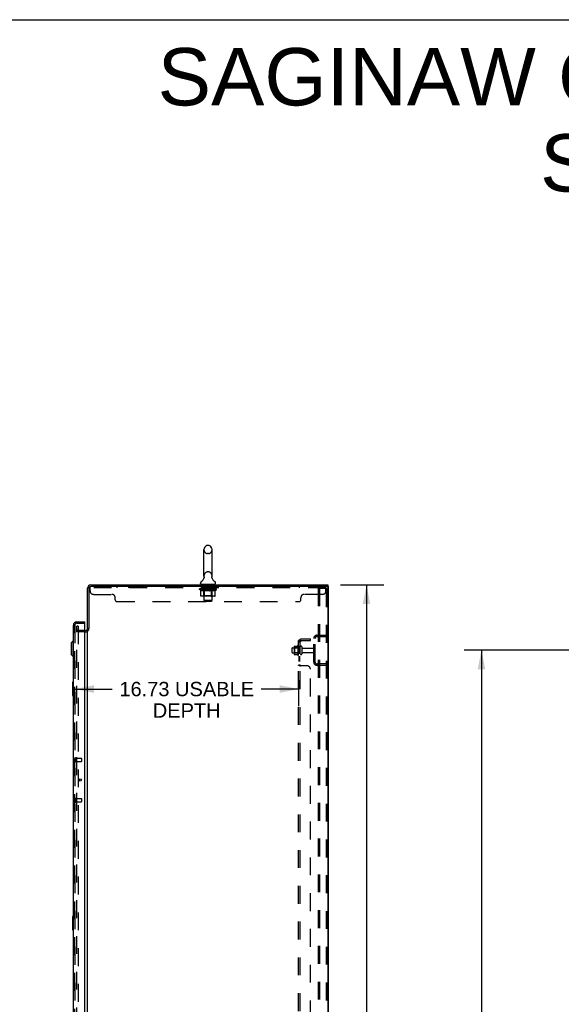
# Model space of a CAD drawing. Header units: inches. Extents: x 0 to 243, y 0 to 157.
# Tile 26 of 28: x 122 to 162, y 84 to 157. Entities that reach past the tile are written whole.
import ezdxf

# ---------------------------------------------------------------- set-up
doc = ezdxf.new("R2010")
doc.units = ezdxf.units.IN
doc.header["$LTSCALE"] = 13.348617
doc.header["$MEASUREMENT"] = 0
doc.linetypes.add('HIDDEN', pattern=[0.2, 0.1, -0.1])
doc.layers.get('0').update_dxf_attribs({"linetype": 'CONTINUOUS'})
for name, color, linetype in [('DEFAULT_2', 8, 'HIDDEN'), ('DIMENSIONS', 7, 'CONTINUOUS'), ('MAIN_RH_DOOR_ASSEMBLY', 7, 'CONTINUOUS'), ('SECONDARY_LH_DOOR_ASSEMBLY', 7, 'CONTINUOUS'), ('SUBPANEL', 7, 'CONTINUOUS')]:
    doc.layers.add(name, color=color, linetype=linetype)
doc.styles.get("Standard").update_dxf_attribs({"font": 'arial.ttf'})
doc.dimstyles.new('DIMSTYLE_1', dxfattribs={"dimtxt": 1.070745, "dimasz": 1.42766, "dimexe": 0.09, "dimexo": 0.07, "dimgap": 0.0375, "dimtad": 0, "dimtih": 1, "dimtoh": 1, "dimzin": 4, "dimdsep": 46, "dimtxsty": 'Standard', "dimblk": '_FILLED', "dimblk1": '_FILLED', "dimblk2": '_FILLED', "dimcen": 0.09, "dimazin": 1, "dimtfac": 1, "dimtdec": 3, "dimtofl": 0, "dimtmove": 0, "dimatfit": 3, "dimldrblk": '_FILLED', "dimfxl": 0, "dimtolj": 1, "dimtzin": 4, "dimarcsym": 0})

# ---------------------------------------------------------------- blocks, each defined once
blk = doc.blocks.new('_FILLED')
at = {"color": 0, "linetype": 'ByBlock'}
blk.add_solid([(0, 0), (-1, 0.2), (-1, -0.2)], dxfattribs=at)
blk = doc.blocks.new('*D4')
at = {"layer": 'DIMENSIONS', "color": 2, "linetype": 'Continuous'}
for p, q in [((145.943, 114.841), (149.175, 114.841)), ((147.89, 114.841), (147.89, 79.911)), ((147.89, 42.841), (147.89, 77.77)), ((145.943, 42.841), (149.175, 42.841))]:
    blk.add_line(p, q, dxfattribs=at)
at = {"layer": 'DIMENSIONS', "color": 2, "linetype": 'Continuous', "xscale": 1.4276595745, "yscale": 1.4276595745, "zscale": 1.4276595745}
for p, rotation in [((147.89, 114.841), 90), ((147.89, 42.841), 270)]:
    blk.add_blockref('_FILLED', p, dxfattribs=dict(at, rotation=rotation))
at = {"layer": 'DIMENSIONS', "color": 2, "linetype": 'Continuous', "insert": (147.89, 79.376), "char_height": 1.0707, "width": 3.74164, "attachment_point": 2, "line_spacing_factor": 0.9}
blk.add_mtext('72.00', dxfattribs=at)
blk = doc.blocks.new('*D10')
at = {"layer": 'DIMENSIONS', "color": 2, "linetype": 'Continuous'}
for p, q in [((165.168, 109.966), (155.192, 109.966)), ((156.477, 109.966), (156.477, 81.911)), ((156.477, 51.716), (156.477, 79.77)), ((165.168, 51.716), (155.192, 51.716))]:
    blk.add_line(p, q, dxfattribs=at)
at = {"layer": 'DIMENSIONS', "color": 2, "linetype": 'Continuous', "xscale": 1.4276595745, "yscale": 1.4276595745, "zscale": 1.4276595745}
for p, rotation in [((156.477, 109.966), 90), ((156.477, 51.716), 270)]:
    blk.add_blockref('_FILLED', p, dxfattribs=dict(at, rotation=rotation))
at = {"layer": 'DIMENSIONS', "color": 2, "linetype": 'Continuous', "insert": (156.477, 81.376), "char_height": 1.0707, "width": 3.74164, "attachment_point": 2, "line_spacing_factor": 0.9}
blk.add_mtext('58.25', dxfattribs=at)
blk = doc.blocks.new('*D12')
at = {"layer": 'DIMENSIONS', "color": 2, "linetype": 'Continuous'}
for p, q in [((142.819, 107.744), (142.819, 105.788)), ((126.094, 107.072), (128.898, 107.072)), ((126.094, 106.87), (126.094, 105.788)), ((142.819, 107.072), (140.015, 107.072))]:
    blk.add_line(p, q, dxfattribs=at)
at = {"layer": 'DIMENSIONS', "color": 2, "linetype": 'Continuous', "xscale": 1.4276595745, "yscale": 1.4276595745, "zscale": 1.4276595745, "rotation": 180}
blk.add_blockref('_FILLED', (126.094, 107.072), dxfattribs=at)
at = {"layer": 'DIMENSIONS', "color": 2, "linetype": 'Continuous', "xscale": 1.4276595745, "yscale": 1.4276595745, "zscale": 1.4276595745}
blk.add_blockref('_FILLED', (142.819, 107.072), dxfattribs=at)
at = {"layer": 'DIMENSIONS', "color": 2, "linetype": 'Continuous', "insert": (134.456, 107.608), "char_height": 1.07074, "width": 10.04669, "attachment_point": 2, "line_spacing_factor": 0.9}
blk.add_mtext('16.73 USABLE\\PDEPTH', dxfattribs=at)

msp = doc.modelspace()

# ---------------------------------------------------------------- linework, layer by layer
at = {"color": 7, "linetype": 'Continuous'}
for p, q in [((0, 157.043), (242.702, 157.043)), ((136.092, 117.786), (136.004, 117.786)), ((135.742, 115.511), (135.742, 117.486)), ((136.354, 115.511), (136.354, 117.486)), ((136.342, 115.417), (136.343, 115.422)), ((136.342, 115.412), (136.342, 115.417)), ((136.342, 115.407), (136.342, 115.412)), ((136.342, 115.402), (136.342, 115.407)), ((136.343, 115.427), (136.344, 115.432)), ((136.343, 115.422), (136.343, 115.427)), ((136.344, 115.432), (136.345, 115.437)), ((136.345, 115.437), (136.346, 115.441)), ((144.944, 114.737), (127.277, 114.737)), ((127.294, 114.841), (144.996, 114.841)), ((135.485, 114.94), (135.485, 114.979)), ((135.548, 114.871), (135.548, 114.841)), ((136.548, 114.871), (135.548, 114.871)), ((135.748, 115.368), (135.746, 115.363)), ((136.342, 115.397), (136.342, 115.402)), ((136.343, 115.392), (136.342, 115.397)), ((136.343, 115.387), (136.343, 115.392)), ((136.344, 115.382), (136.343, 115.387)), ((136.345, 115.378), (136.344, 115.383)), ((136.346, 115.374), (136.345, 115.378)), ((136.548, 114.871), (136.548, 114.841)), ((136.61, 114.94), (136.61, 114.979)), ((144.996, 114.841), (144.996, 114.737)), ((145.048, 114.737), (144.996, 114.737)), ((144.996, 114.685), (144.996, 42.997)), ((145.048, 42.945), (145.048, 114.737)), ((127.048, 111.587), (127.048, 114.594)), ((127.152, 114.612), (127.152, 111.589)), ((126.844, 111.445), (126.905, 111.445)), ((127.152, 111.6), (127.048, 111.6)), ((127.048, 50.133), (127.048, 111.548))]:
    msp.add_line(p, q, dxfattribs=at)
at = {"color": 3, "linetype": 'Continuous'}
msp.add_line((144.996, 114.737), (144.944, 114.737), dxfattribs=at)
at = {"color": 7, "linetype": 'Continuous'}
msp.add_lwpolyline([(135.75, 115.441), (135.751, 115.437), (135.752, 115.432), (135.752, 115.427), (135.753, 115.422), (135.753, 115.417), (135.754, 115.412), (135.754, 115.407), (135.754, 115.402), (135.753, 115.397), (135.753, 115.392), (135.752, 115.388), (135.751, 115.383), (135.75, 115.378), (135.749, 115.373), (135.748, 115.368)], dxfattribs=at)
for centre, radius, start, end in [((136.048, 117.486), 0.306, 105.63034, 180), ((136.004, 117.642), 0.144, 90, 105.63034), ((136.092, 117.642), 0.144, 74.36966, 90), ((136.048, 117.486), 0.306, 0, 74.36966), ((135.25, 115.527), 0.523, 304.66237, 347.23895), ((136.048, 115.511), 0.306, 180, 193.20532), ((136.846, 115.527), 0.523, 192.7611, 235.33763), ((136.048, 115.511), 0.306, 346.79468, 360), ((127.294, 114.594), 0.246, 90, 180), ((127.277, 114.612), 0.125, 90, 180), ((135.629, 114.979), 0.144, 124.66237, 180), ((135.554, 114.94), 0.069, 180, 265), ((136.541, 114.94), 0.069, 275, 360), ((136.467, 114.979), 0.144, 360, 55.33763), ((144.944, 114.685), 0.052, 0, 90), ((126.905, 111.587), 0.142, 270, 360)]:
    msp.add_arc(centre, radius, start, end, dxfattribs=at)
at = {"layer": 'DEFAULT_2', "color": 8, "linetype": 'HIDDEN'}
for p, q in [((136.092, 117.186), (136.004, 117.186)), ((136.092, 115.811), (136.004, 115.811)), ((127.235, 114.392), (127.235, 114.737)), ((127.235, 114.737), (127.277, 114.737)), ((129.235, 114.737), (129.235, 114.633)), ((130.11, 114.737), (130.11, 114.633)), ((135.61, 114.633), (135.61, 114.737)), ((135.735, 114.871), (135.735, 114.841)), ((135.748, 113.69), (135.748, 114.841)), ((135.943, 114.861), (135.943, 114.781)), ((136.143, 114.771), (135.953, 114.771)), ((136.153, 114.861), (136.153, 114.781)), ((136.348, 113.69), (136.348, 114.841)), ((136.36, 114.871), (136.36, 114.841)), ((136.485, 114.633), (136.485, 114.737)), ((141.985, 114.737), (141.985, 114.633)), ((142.86, 114.737), (142.86, 114.633)), ((144.86, 114.392), (144.86, 114.737)), ((144.86, 114.633), (127.235, 114.633)), ((127.485, 114.142), (128.86, 114.142)), ((135.415, 114.51), (135.415, 114.55)), ((135.415, 114.55), (135.721, 114.55)), ((135.511, 114.442), (135.415, 114.51)), ((136.681, 114.51), (135.415, 114.51)), ((135.416, 114.55), (135.416, 114.554)), ((135.536, 114.553), (135.416, 114.554)), ((135.424, 114.55), (135.424, 114.557)), ((135.433, 114.547), (135.433, 114.55)), ((135.433, 114.547), (136.663, 114.547)), ((135.442, 114.547), (135.442, 114.55)), ((135.443, 114.547), (135.443, 114.55)), ((135.453, 114.55), (135.453, 114.557)), ((135.469, 114.547), (135.469, 114.55)), ((135.471, 114.547), (135.471, 114.55)), ((135.499, 114.55), (135.499, 114.557)), ((135.511, 114.035), (135.511, 114.442)), ((135.511, 114.442), (135.526, 114.432)), ((135.514, 114.547), (135.514, 114.55)), ((135.517, 114.547), (135.517, 114.55)), ((135.541, 114.423), (135.526, 114.432)), ((135.536, 114.55), (135.536, 114.553)), ((135.556, 114.415), (135.541, 114.423)), ((136.539, 113.998), (135.554, 113.998)), ((135.57, 114.409), (135.555, 114.415)), ((135.563, 114.55), (135.563, 114.557)), ((135.564, 114.547), (135.564, 114.55)), ((135.565, 114.547), (135.565, 114.55)), ((135.568, 114.547), (135.568, 114.55)), ((135.584, 114.403), (135.57, 114.409)), ((135.575, 114.547), (135.575, 114.55)), ((135.575, 114.547), (135.575, 114.55)), ((135.578, 114.547), (135.578, 114.55)), ((135.582, 114.547), (135.582, 114.551)), ((135.599, 114.398), (135.584, 114.403)), ((135.586, 114.547), (135.586, 114.55)), ((135.692, 114.398), (135.599, 114.398)), ((135.6, 114.547), (135.6, 114.55)), ((135.618, 114.547), (135.618, 114.55)), ((135.619, 114.547), (135.619, 114.552)), ((135.639, 114.547), (135.639, 114.55)), ((135.639, 114.547), (135.639, 114.55)), ((135.641, 114.55), (135.641, 114.557)), ((135.65, 114.547), (135.65, 114.55)), ((135.655, 114.547), (135.655, 114.55)), ((135.664, 114.547), (135.664, 114.55)), ((135.675, 114.547), (135.675, 114.554)), ((135.691, 114.547), (135.691, 114.55)), ((135.692, 114.398), (135.707, 114.403)), ((135.694, 114.547), (135.694, 114.55)), ((135.735, 114.038), (135.695, 113.998)), ((135.721, 114.409), (135.707, 114.403)), ((135.721, 114.547), (135.721, 114.55)), ((135.735, 114.415), (135.721, 114.408)), ((135.788, 114.55), (135.726, 114.55)), ((135.731, 114.55), (135.731, 114.557)), ((135.735, 114.038), (135.735, 114.507)), ((135.75, 114.423), (135.735, 114.415)), ((136.361, 114.038), (135.735, 114.038)), ((135.738, 114.547), (135.738, 114.55)), ((135.743, 114.547), (135.743, 114.55)), ((135.749, 114.547), (135.749, 114.555)), ((135.764, 114.432), (135.749, 114.423)), ((135.753, 114.547), (135.753, 114.55)), ((135.764, 114.547), (135.764, 114.55)), ((135.779, 114.442), (135.764, 114.432)), ((135.779, 114.035), (135.779, 114.442)), ((135.779, 114.442), (135.808, 114.432)), ((135.788, 114.547), (135.788, 114.55)), ((135.863, 114.55), (135.804, 114.55)), ((135.837, 114.423), (135.808, 114.432)), ((135.824, 114.547), (135.824, 114.55)), ((135.831, 114.55), (135.831, 114.557)), ((135.835, 114.547), (135.835, 114.55)), ((135.837, 114.547), (135.837, 114.556)), ((135.865, 114.415), (135.837, 114.423)), ((135.84, 114.547), (135.84, 114.55)), ((135.847, 114.547), (135.847, 114.55)), ((135.863, 114.547), (135.863, 114.55)), ((135.893, 114.409), (135.865, 114.415)), ((135.943, 114.55), (135.889, 114.55)), ((135.921, 114.403), (135.893, 114.409)), ((135.902, 114.547), (135.902, 114.55)), ((135.949, 114.398), (135.921, 114.403)), ((135.933, 114.55), (136.048, 114.557)), ((135.938, 114.55), (135.938, 114.557)), ((135.938, 114.55), (135.938, 114.557)), ((135.938, 114.557), (135.938, 114.557)), ((135.938, 114.547), (135.938, 114.55)), ((135.942, 114.547), (135.942, 114.55)), ((135.943, 114.547), (135.943, 114.55)), ((135.944, 114.547), (135.944, 114.55)), ((136.147, 114.398), (135.949, 114.398)), ((136.027, 114.55), (135.979, 114.55)), ((135.984, 114.547), (135.984, 114.55)), ((136.027, 114.547), (136.027, 114.55)), ((136.045, 114.55), (136.045, 114.55)), ((136.045, 114.547), (136.045, 114.55)), ((136.045, 114.547), (136.045, 114.55)), ((136.048, 114.55), (136.048, 114.557)), ((136.048, 114.557), (136.162, 114.55)), ((136.05, 114.547), (136.05, 114.55)), ((136.05, 114.55), (136.051, 114.55)), ((136.051, 114.547), (136.051, 114.55)), ((136.069, 114.547), (136.069, 114.55)), ((136.069, 114.55), (136.117, 114.55)), ((136.111, 114.547), (136.111, 114.55)), ((136.147, 114.398), (136.174, 114.403)), ((136.152, 114.547), (136.152, 114.55)), ((136.152, 114.547), (136.152, 114.55)), ((136.152, 114.55), (136.207, 114.55)), ((136.153, 114.547), (136.153, 114.55)), ((136.157, 114.55), (136.157, 114.557)), ((136.157, 114.557), (136.158, 114.557)), ((136.157, 114.547), (136.157, 114.55)), ((136.158, 114.55), (136.158, 114.557)), ((136.202, 114.409), (136.174, 114.403)), ((136.194, 114.547), (136.194, 114.55)), ((136.23, 114.415), (136.202, 114.408)), ((136.257, 114.423), (136.229, 114.415)), ((136.233, 114.547), (136.233, 114.55)), ((136.233, 114.55), (136.292, 114.55)), ((136.248, 114.547), (136.248, 114.55)), ((136.256, 114.547), (136.256, 114.55)), ((136.286, 114.431), (136.257, 114.423)), ((136.258, 114.547), (136.258, 114.556)), ((136.261, 114.547), (136.261, 114.55)), ((136.264, 114.55), (136.264, 114.557)), ((136.272, 114.547), (136.272, 114.55)), ((136.314, 114.441), (136.285, 114.431)), ((136.293, 113.998), (136.295, 113.999)), ((136.3, 114.001), (136.303, 114.003)), ((136.303, 114.003), (136.305, 114.005)), ((136.308, 114.547), (136.308, 114.55)), ((136.308, 114.55), (136.37, 114.55)), ((136.314, 114.035), (136.314, 114.441)), ((136.314, 114.441), (136.328, 114.431)), ((136.342, 114.423), (136.328, 114.431)), ((136.332, 114.547), (136.332, 114.55)), ((136.356, 114.415), (136.342, 114.423)), ((136.343, 114.547), (136.343, 114.55)), ((136.347, 114.547), (136.347, 114.555)), ((136.353, 114.547), (136.353, 114.55)), ((136.369, 114.409), (136.356, 114.415)), ((136.358, 114.547), (136.358, 114.55)), ((136.361, 114.038), (136.361, 114.507)), ((136.361, 114.038), (136.4, 113.998)), ((136.364, 114.55), (136.364, 114.557)), ((136.383, 114.403), (136.369, 114.409)), ((136.375, 114.547), (136.375, 114.55)), ((136.375, 114.55), (136.576, 114.55)), ((136.396, 114.398), (136.383, 114.403)), ((136.5, 114.398), (136.396, 114.398)), ((136.402, 114.547), (136.402, 114.55)), ((136.405, 114.547), (136.405, 114.55)), ((136.42, 114.547), (136.42, 114.554)), ((136.432, 114.547), (136.432, 114.55)), ((136.441, 114.547), (136.441, 114.55)), ((136.445, 114.547), (136.445, 114.55)), ((136.455, 114.55), (136.455, 114.557)), ((136.456, 114.547), (136.456, 114.55)), ((136.456, 114.547), (136.456, 114.55)), ((136.477, 114.547), (136.477, 114.552)), ((136.477, 114.547), (136.477, 114.55)), ((136.495, 114.547), (136.495, 114.55)), ((136.5, 114.398), (136.514, 114.403)), ((136.51, 114.547), (136.51, 114.55)), ((136.514, 114.547), (136.514, 114.551)), ((136.527, 114.409), (136.514, 114.403)), ((136.517, 114.547), (136.517, 114.55)), ((136.521, 114.547), (136.521, 114.55)), ((136.521, 114.547), (136.521, 114.55)), ((136.541, 114.415), (136.527, 114.409)), ((136.528, 114.547), (136.528, 114.55)), ((136.531, 114.547), (136.531, 114.55)), ((136.532, 114.547), (136.532, 114.55)), ((136.533, 114.55), (136.533, 114.557)), ((136.554, 114.423), (136.54, 114.415)), ((136.568, 114.431), (136.554, 114.423)), ((136.582, 114.44), (136.568, 114.431)), ((136.579, 114.547), (136.579, 114.55)), ((136.582, 114.547), (136.582, 114.55)), ((136.582, 114.44), (136.681, 114.51)), ((136.582, 114.035), (136.582, 114.44)), ((136.596, 114.55), (136.596, 114.557)), ((136.625, 114.547), (136.625, 114.55)), ((136.627, 114.547), (136.627, 114.55)), ((136.643, 114.55), (136.643, 114.557)), ((136.653, 114.547), (136.653, 114.55)), ((136.654, 114.547), (136.654, 114.55)), ((136.663, 114.547), (136.663, 114.55)), ((136.671, 114.55), (136.671, 114.557)), ((136.681, 114.51), (136.681, 114.557)), ((144.61, 114.142), (143.235, 114.142)), ((144.265, 114.591), (144.265, 43.091)), ((144.265, 114.591), (144.826, 114.591)), ((144.369, 114.591), (144.369, 43.091)), ((144.826, 114.591), (144.9, 114.591)), ((144.87, 114.528), (144.87, 43.153)), ((144.944, 114.528), (144.944, 43.153)), ((129.11, 113.737), (129.11, 113.892)), ((129.235, 113.612), (142.86, 113.612)), ((135.817, 113.621), (135.748, 113.69)), ((136.348, 113.69), (135.748, 113.69)), ((135.817, 113.621), (136.279, 113.621)), ((136.279, 113.621), (136.348, 113.69)), ((142.985, 113.737), (142.985, 113.892)), ((126.235, 49.924), (126.235, 111.757)), ((126.339, 111.757), (126.235, 111.757)), ((126.339, 111.757), (126.339, 49.924)), ((126.844, 111.445), (126.422, 111.445)), ((126.905, 111.341), (126.422, 111.341)), ((144.19, 111.091), (144.944, 111.091)), ((144.222, 111.091), (144.222, 110.987)), ((142.504, 110.285), (142.722, 110.285)), ((142.749, 110.322), (142.749, 109.61)), ((142.819, 109.632), (142.819, 110.3)), ((143.944, 109.087), (143.944, 110.844)), ((144.048, 109.087), (144.048, 110.844)), ((144.19, 110.987), (144.944, 110.987)), ((142.319, 110.119), (142.319, 109.813)), ((142.349, 110.149), (142.944, 110.149)), ((142.349, 109.783), (142.944, 109.783)), ((142.483, 110.221), (142.483, 109.71)), ((142.503, 110.149), (142.483, 110.169)), ((142.503, 109.782), (142.483, 109.762)), ((142.503, 110.149), (142.503, 109.782)), ((142.799, 110.149), (142.503, 110.149)), ((142.799, 109.782), (142.503, 109.782)), ((142.504, 109.647), (142.722, 109.647)), ((142.799, 110.149), (142.819, 110.169)), ((142.799, 110.149), (142.799, 109.782)), ((142.799, 109.782), (142.819, 109.762)), ((142.944, 109.701), (142.944, 110.23)), ((143.05, 110.23), (143.05, 109.701)), ((143.112, 110.132), (143.914, 110.132)), ((143.112, 109.8), (143.914, 109.8)), ((144.944, 108.945), (144.19, 108.945)), ((144.944, 108.841), (144.19, 108.841)), ((144.222, 108.945), (144.222, 108.841))]:
    msp.add_line(p, q, dxfattribs=at)
for points in [[(135.554, 113.998), (135.549, 113.999), (135.544, 113.999), (135.539, 114.001), (135.534, 114.003), (135.529, 114.005), (135.525, 114.008), (135.521, 114.012), (135.518, 114.016), (135.515, 114.02), (135.513, 114.025), (135.512, 114.03), (135.511, 114.035)], [(135.8, 113.998), (135.798, 113.999), (135.795, 113.999), (135.793, 114.001), (135.79, 114.003), (135.788, 114.005), (135.786, 114.008), (135.784, 114.012), (135.782, 114.016), (135.781, 114.02), (135.78, 114.025), (135.779, 114.03), (135.779, 114.035)], [(136.295, 113.999), (136.298, 113.999), (136.3, 114.001)], [(136.305, 114.005), (136.307, 114.008), (136.309, 114.012), (136.311, 114.016), (136.312, 114.02)], [(136.307, 114.008), (136.309, 114.012), (136.311, 114.016)], [(136.312, 114.02), (136.313, 114.025), (136.314, 114.03), (136.314, 114.035)], [(136.313, 114.025), (136.314, 114.03), (136.314, 114.035)], [(136.539, 113.998), (136.544, 113.999), (136.549, 113.999), (136.554, 114.001), (136.559, 114.003), (136.564, 114.005), (136.568, 114.008), (136.572, 114.012), (136.575, 114.016), (136.578, 114.02), (136.58, 114.025), (136.581, 114.03), (136.582, 114.035)], [(144.851, 114.579), (144.848, 114.582), (144.845, 114.585), (144.841, 114.587), (144.838, 114.589), (144.834, 114.59), (144.83, 114.59), (144.826, 114.591)], [(144.851, 114.579), (144.854, 114.576), (144.857, 114.572), (144.86, 114.568), (144.862, 114.564), (144.864, 114.559), (144.866, 114.555), (144.868, 114.55), (144.869, 114.544), (144.87, 114.539), (144.87, 114.534), (144.87, 114.528)], [(144.925, 114.579), (144.922, 114.582), (144.918, 114.585), (144.915, 114.587), (144.911, 114.589), (144.907, 114.59), (144.903, 114.59), (144.9, 114.591)], [(144.925, 114.579), (144.928, 114.576), (144.931, 114.572), (144.933, 114.568), (144.936, 114.564), (144.938, 114.559), (144.94, 114.555), (144.941, 114.55), (144.942, 114.544), (144.943, 114.539), (144.944, 114.534), (144.944, 114.528)], [(142.495, 110.279), (142.496, 110.28), (142.497, 110.281), (142.498, 110.283), (142.499, 110.283), (142.501, 110.284), (142.503, 110.284), (142.504, 110.285)], [(142.731, 110.29), (142.731, 110.29), (142.731, 110.289), (142.731, 110.289), (142.73, 110.289), (142.73, 110.289), (142.73, 110.288), (142.73, 110.288), (142.729, 110.288), (142.729, 110.287), (142.729, 110.287), (142.728, 110.287), (142.728, 110.286), (142.727, 110.286), (142.727, 110.286), (142.726, 110.285), (142.725, 110.285), (142.724, 110.285), (142.722, 110.285)], [(142.495, 109.653), (142.496, 109.651), (142.497, 109.65), (142.498, 109.649), (142.499, 109.648), (142.501, 109.647), (142.503, 109.647), (142.504, 109.647)], [(142.722, 109.647), (142.724, 109.647), (142.725, 109.647), (142.726, 109.646), (142.727, 109.646), (142.727, 109.646), (142.728, 109.645), (142.728, 109.645), (142.729, 109.644), (142.729, 109.644), (142.729, 109.644), (142.73, 109.643), (142.73, 109.643), (142.73, 109.643), (142.73, 109.643), (142.731, 109.642), (142.731, 109.642), (142.731, 109.642), (142.731, 109.642)]]:
    msp.add_lwpolyline(points, dxfattribs=at)
for centre, radius, start, end in [((136.048, 117.486), 0.306, 180, 254.36966), ((136.004, 117.33), 0.144, 254.36966, 270), ((136.092, 117.33), 0.144, 270, 285.63034), ((136.048, 117.486), 0.306, 285.63034, 360), ((136.048, 115.511), 0.306, 105.63034, 180), ((136.004, 115.667), 0.144, 90, 105.63034), ((136.092, 115.667), 0.144, 74.36966, 90), ((136.048, 115.511), 0.306, 0, 74.36966), ((135.554, 114.94), 0.069, 265, 270), ((135.718, 114.841), 0.03, 0, 90), ((135.933, 114.861), 0.01, 0, 90), ((135.953, 114.781), 0.01, 180, 270), ((136.143, 114.781), 0.01, 270, 360), ((136.163, 114.861), 0.01, 90, 180), ((136.378, 114.841), 0.03, 90, 180), ((136.541, 114.94), 0.069, 270, 275), ((127.485, 114.392), 0.25, 180, 270), ((128.86, 113.892), 0.25, 0, 90), ((135.695, 114.507), 0.0398, 0, 89.99999), ((136.4, 114.507), 0.0398, 90.00001, 180), ((143.235, 113.892), 0.25, 90, 180), ((144.61, 114.392), 0.25, 270, 360), ((129.235, 113.737), 0.125, 180, 270), ((142.86, 113.737), 0.125, 270, 360), ((126.422, 111.527), 0.186, 180, 270), ((126.422, 111.527), 0.0823, 180, 270), ((126.905, 111.587), 0.246, 270, 360), ((144.19, 110.844), 0.246, 90, 180), ((142.624, 110.221), 0.141, 156.05, 180), ((143.349, 109.966), 0.698, 149.33687, 152.3186), ((142.78, 110.3), 0.0384, 0, 145.55034), ((142.997, 110.23), 0.053, 0, 180), ((144.19, 110.844), 0.142, 90, 180), ((142.349, 110.119), 0.03, 90, 180), ((142.349, 109.813), 0.03, 180, 270), ((142.624, 109.71), 0.141, 180, 203.95), ((143.349, 109.966), 0.698, 207.6814, 210.66313), ((142.78, 109.632), 0.0384, 214.44966, 360), ((142.997, 109.701), 0.053, 180, 360), ((143.112, 110.194), 0.0625, 180, 270), ((143.112, 109.737), 0.0625, 90, 180), ((143.914, 110.102), 0.03, 0, 90), ((143.914, 109.83), 0.03, 270, 360), ((144.19, 109.087), 0.246, 180, 270), ((144.19, 109.087), 0.142, 180, 270)]:
    msp.add_arc(centre, radius, start, end, dxfattribs=at)
for centre, major_axis, ratio, start_param, end_param in [((136.048, 114.557), (0.633, 0.007), 0.05963, 9.249616, 9.431313), ((136.048, 114.557), (0.633, 0), 0.060556, -3.083241, -2.96706), ((135.37, 114.545), (0.198, 0.002), 0.05963, 0.25549, 1.295341), ((136.048, 114.557), (0.633, 0.013), 0.05688, 2.791345, 2.965878), ((135.439, 114.545), (0.198, -0.002), 0.05963, 0.605815, 1.645666), ((136.048, 114.557), (0.633, -0.007), 0.05963, -2.96643, -2.791898), ((135.37, 114.538), (0.198, 0.004), 0.05688, 1.20151, 1.294789), ((135.439, 114.538), (0.198, 0), 0.060556, 1.551758, 1.645036), ((135.395, 114.538), (0.198, 0.002), 0.05963, 1.170259, 1.376596), ((135.44, 114.54), (0.164, 0.002), 0.05963, 1.065228, 1.614276), ((135.42, 114.54), (0.164, 0.003), 0.05688, 0.890143, 1.43919), ((135.478, 114.54), (0.164, 0), 0.060556, 1.240391, 1.789438), ((135.367, 114.545), (0.198, 0.004), 0.05688, 0.080405, 1.120256), ((136.048, 114.557), (0.633, 0.019), 0.052395, 2.616403, 2.790936), ((135.502, 114.545), (0.198, -0.004), 0.05688, 0.7809, 1.820751), ((136.048, 114.557), (0.633, -0.013), 0.05688, -2.791345, -2.616812), ((135.367, 114.538), (0.198, 0.006), 0.052395, 1.026568, 1.119847), ((135.502, 114.538), (0.198, -0.002), 0.05963, 1.72692, 1.820198), ((135.42, 114.54), (0.164, 0.005), 0.052395, 0.715201, 1.264248), ((135.534, 114.54), (0.164, -0.002), 0.05963, 1.415553, 1.9646), ((136.048, 114.557), (0.633, 0.025), 0.046319, 2.441654, 2.616187), ((135.581, 114.545), (0.198, -0.006), 0.052395, 0.955842, 1.995693), ((135.384, 114.545), (0.198, 0.006), 0.052395, -0.094537, 0.945314), ((136.048, 114.557), (0.633, -0.019), 0.052395, -2.616403, -2.44187), ((135.384, 114.538), (0.198, 0.008), 0.046319, 0.851819, 0.945098), ((135.581, 114.538), (0.198, -0.004), 0.05688, 1.902006, 1.995284), ((135.438, 114.54), (0.164, 0.006), 0.046319, 0.540452, 1.089499), ((135.605, 114.54), (0.164, -0.003), 0.05688, 1.590638, 2.139686), ((135.395, 114.545), (0.198, 0), 0.060556, 0.430652, 0.777569), ((136.048, 114.557), (0.633, 0.029), 0.038841, 2.267123, 2.441656), ((135.674, 114.545), (0.198, -0.008), 0.046319, 1.130591, 2.170442), ((135.421, 114.545), (0.198, 0.008), 0.046319, -0.269286, 0.770565), ((136.048, 114.557), (0.633, -0.025), 0.046319, -2.441654, -2.267121), ((135.421, 114.538), (0.198, 0.009), 0.038841, 0.677289, 0.770567), ((135.674, 114.538), (0.198, -0.006), 0.052395, 2.076947, 2.170226), ((135.475, 114.54), (0.164, 0.008), 0.038841, 0.365921, 0.914969), ((135.689, 114.54), (0.164, -0.005), 0.052395, 1.76558, 2.314627), ((136.048, 114.557), (0.633, 0.033), 0.030195, 2.09281, 2.267343), ((135.779, 114.545), (0.198, -0.009), 0.038841, 1.305122, 2.344973), ((135.477, 114.545), (0.198, 0.009), 0.038841, -0.443817, 0.596034), ((136.048, 114.557), (0.633, -0.029), 0.038841, -2.267123, -2.092591), ((135.477, 114.538), (0.198, 0.01), 0.030195, 0.502975, 0.596254), ((135.779, 114.538), (0.198, -0.008), 0.046319, 2.251696, 2.344975), ((135.529, 114.54), (0.164, 0.009), 0.030195, 0.191608, 0.740655), ((135.785, 114.54), (0.164, -0.006), 0.046319, 1.940329, 2.489376), ((135.551, 114.545), (0.198, 0.01), 0.030195, -0.61813, 0.421721), ((136.048, 114.557), (0.633, 0.036), 0.020645, 1.918687, 2.09322), ((135.892, 114.545), (0.198, -0.01), 0.030195, 1.479435, 2.519286), ((136.048, 114.557), (0.633, -0.033), 0.030195, -2.09281, -1.918277), ((135.551, 114.538), (0.198, 0.011), 0.020645, 0.328852, 0.422131), ((135.892, 114.538), (0.198, -0.009), 0.038841, 2.426227, 2.519505), ((135.599, 114.54), (0.164, 0.009), 0.020645, 0.017485, 0.566532), ((135.888, 114.54), (0.164, -0.008), 0.038841, 2.11486, 2.663907), ((135.639, 114.545), (0.198, 0.011), 0.020645, -0.792253, 0.247598), ((136.048, 114.557), (0.633, 0.038), 0.010478, 1.744704, 1.919237), ((136.01, 114.545), (0.198, -0.011), 0.020645, 1.653558, 2.693409), ((136.048, 114.557), (0.633, -0.036), 0.020645, -1.918687, -1.744154), ((135.639, 114.538), (0.198, 0.012), 0.010478, 0.154869, 0.248148), ((136.01, 114.538), (0.198, -0.01), 0.030195, 2.60054, 2.693819), ((135.683, 114.54), (0.164, 0.01), 0.010478, 6.126688, 6.675735), ((135.997, 114.54), (0.164, -0.009), 0.030195, 2.289173, 2.83822), ((135.74, 114.545), (0.198, 0.012), 0.010478, -0.966236, -0.000846), ((136.129, 114.545), (0.198, -0.012), 0.010478, 1.827541, 2.867392), ((136.048, 114.557), (0.633, -0.038), 0.010478, -1.744704, -1.570171), ((136.129, 114.538), (0.198, -0.011), 0.020645, 2.774664, 2.867942), ((136.107, 114.54), (0.164, -0.009), 0.020645, 2.463296, 3.012344), ((135.967, 114.545), (0.198, 0.012), 0.010478, 0.274201, 1.314052), ((135.881, 114.54), (0.164, 0.01), 0.010478, -0.000483, 0.504314), ((135.851, 114.538), (0.198, 0.012), 0.010478, 0.099668, 0.192946), ((136.048, 114.557), (0.633, 0.038), 0.010478, -1.571421, -1.396888), ((136.245, 114.538), (0.198, -0.012), 0.010478, 2.948646, 3.041925), ((136.215, 114.54), (0.164, -0.01), 0.010478, 2.637279, 3.142076), ((136.086, 114.545), (0.198, 0.011), 0.020645, 0.448184, 1.488034), ((135.989, 114.54), (0.164, 0.009), 0.020645, 0.129249, 0.678296), ((135.967, 114.538), (0.198, 0.011), 0.020645, 0.273651, 0.366929), ((136.355, 114.545), (0.198, -0.012), 0.010478, -3.140747, -2.175357), ((136.048, 114.557), (0.633, 0.036), 0.020645, -1.397439, -1.222906), ((136.048, 114.557), (0.633, -0.038), 0.010478, 1.222355, 1.396888), ((136.204, 114.545), (0.198, 0.01), 0.030195, 0.622307, 1.662158), ((136.099, 114.54), (0.164, 0.009), 0.030195, 0.303372, 0.852419), ((136.412, 114.54), (0.164, -0.01), 0.010478, 2.749043, 3.29809), ((136.456, 114.545), (0.198, -0.011), 0.020645, 2.893995, 3.933846), ((136.086, 114.538), (0.198, 0.01), 0.030195, 0.447774, 0.541052), ((136.456, 114.538), (0.198, -0.012), 0.010478, 2.893445, 2.986723), ((136.048, 114.557), (0.633, 0.033), 0.030195, -1.223315, -1.048783), ((136.048, 114.557), (0.633, -0.036), 0.020645, 1.048373, 1.222906), ((136.317, 114.545), (0.198, 0.009), 0.038841, 0.79662, 1.836471), ((136.207, 114.54), (0.164, 0.008), 0.038841, 0.477686, 1.026733), ((136.496, 114.54), (0.164, -0.009), 0.020645, 2.57506, 3.124108), ((136.545, 114.545), (0.198, -0.01), 0.030195, 2.719872, 3.759723), ((136.421, 114.545), (0.198, 0.008), 0.046319, 0.971151, 2.011002), ((136.204, 114.538), (0.198, 0.009), 0.038841, 0.622087, 0.715366), ((136.545, 114.538), (0.198, -0.011), 0.020645, 2.719462, 2.812741), ((136.048, 114.557), (0.633, 0.029), 0.038841, -1.049002, -0.874469), ((136.048, 114.557), (0.633, -0.033), 0.030195, 0.87425, 1.048783), ((136.311, 114.54), (0.164, 0.006), 0.046319, 0.652216, 1.201263), ((136.515, 114.545), (0.198, 0.006), 0.052395, 1.1459, 2.185751), ((136.566, 114.54), (0.164, -0.009), 0.030195, 2.400937, 2.949985), ((136.619, 114.545), (0.198, -0.009), 0.038841, 2.545558, 3.585409), ((136.406, 114.54), (0.164, 0.005), 0.052395, 0.826965, 1.376012), ((136.317, 114.538), (0.198, 0.008), 0.046319, 0.796618, 0.889896), ((136.619, 114.538), (0.198, -0.01), 0.030195, 2.545339, 2.638617), ((136.594, 114.545), (0.198, 0.004), 0.05688, 1.320842, 2.360692), ((136.048, 114.557), (0.633, 0.025), 0.046319, -0.874471, -0.699939), ((136.048, 114.557), (0.633, -0.029), 0.038841, 0.699936, 0.874469), ((136.675, 114.545), (0.198, -0.008), 0.046319, 2.371028, 3.410879), ((136.621, 114.54), (0.164, -0.008), 0.038841, 2.226624, 2.775671), ((136.657, 114.545), (0.198, 0.002), 0.05963, 1.495927, 2.535778), ((136.491, 114.54), (0.164, 0.003), 0.05688, 1.001907, 1.550954), ((136.712, 114.545), (0.198, -0.006), 0.052395, 2.196279, 3.23613), ((136.421, 114.538), (0.198, 0.006), 0.052395, 0.971367, 1.064645), ((136.658, 114.54), (0.164, -0.006), 0.046319, 2.052093, 2.601141), ((136.701, 114.545), (0.198, 0), 0.060556, 1.671089, 2.71094), ((136.675, 114.538), (0.198, -0.009), 0.038841, 2.371026, 2.464304), ((136.729, 114.545), (0.198, -0.004), 0.05688, 2.021337, 3.061188), ((136.048, 114.557), (0.633, 0.019), 0.052395, -0.699723, -0.52519), ((136.048, 114.557), (0.633, -0.025), 0.046319, 0.525406, 0.699939), ((136.725, 114.545), (0.198, -0.002), 0.05963, 1.846251, 2.886102), ((136.562, 114.54), (0.164, 0.002), 0.05963, 1.176993, 1.72604), ((136.676, 114.54), (0.164, -0.005), 0.052395, 1.877344, 2.426392), ((136.617, 114.54), (0.164, 0), 0.060556, 1.352155, 1.901202), ((136.675, 114.54), (0.164, -0.003), 0.05688, 1.702402, 2.25145), ((136.656, 114.54), (0.164, -0.002), 0.05963, 1.527317, 2.076364), ((136.515, 114.538), (0.198, 0.004), 0.05688, 1.146309, 1.239587), ((136.712, 114.538), (0.198, -0.008), 0.046319, 2.196495, 2.289773), ((136.048, 114.557), (0.633, 0.013), 0.05688, -0.524781, -0.350248), ((136.048, 114.557), (0.633, -0.019), 0.052395, 0.350657, 0.52519), ((136.594, 114.538), (0.198, 0.002), 0.05963, 1.321394, 1.414673), ((136.729, 114.538), (0.198, -0.006), 0.052395, 2.021746, 2.115024), ((136.048, 114.557), (0.633, 0.007), 0.05963, -0.349695, -0.175162), ((136.048, 114.557), (0.633, -0.013), 0.05688, 0.175715, 0.350248), ((136.657, 114.538), (0.198, 0), 0.060556, 1.496556, 1.589835), ((136.725, 114.538), (0.198, -0.004), 0.05688, 1.846804, 1.940083), ((136.701, 114.538), (0.198, -0.002), 0.05963, 1.671719, 1.764997), ((136.048, 114.557), (0.633, 0), 0.060556, -0.174533, 0), ((136.048, 114.557), (0.633, -0.007), 0.05963, 0.000629, 0.175162)]:
    msp.add_ellipse(centre, major_axis=major_axis, ratio=ratio, start_param=start_param, end_param=end_param, dxfattribs=at)
at = {"layer": 'MAIN_RH_DOOR_ASSEMBLY', "color": 3, "linetype": 'Continuous'}
for p, q in [((125.99, 49.837), (125.99, 111.844)), ((126.236, 112.091), (126.844, 112.091)), ((126.844, 49.715), (126.844, 111.967))]:
    msp.add_line(p, q, dxfattribs=at)
at = {"layer": 'MAIN_RH_DOOR_ASSEMBLY', "color": 8, "linetype": 'HIDDEN'}
for p, q in [((126.094, 49.837), (126.094, 111.844)), ((126.236, 111.987), (126.824, 111.987)), ((126.137, 101.921), (126.137, 101.637)), ((126.137, 101.903), (126.584, 101.903)), ((126.137, 101.655), (126.584, 101.655)), ((126.594, 101.893), (126.594, 101.665)), ((126.137, 98.921), (126.137, 98.637)), ((126.137, 98.903), (126.584, 98.903)), ((126.137, 98.655), (126.584, 98.655)), ((126.594, 98.893), (126.594, 98.665))]:
    msp.add_line(p, q, dxfattribs=at)
at = {"layer": 'MAIN_RH_DOOR_ASSEMBLY', "color": 7, "linetype": 'Continuous'}
for p, q in [((126.844, 111.987), (126.824, 111.987)), ((126.844, 111.987), (126.844, 112.091)), ((125.832, 110.523), (125.95, 110.641)), ((125.832, 110.523), (125.832, 109.657)), ((125.95, 110.641), (125.95, 109.539)), ((125.95, 110.641), (125.99, 110.641)), ((125.832, 109.657), (125.95, 109.539)), ((125.95, 109.539), (125.99, 109.539)), ((125.93, 107.576), (125.93, 106.606)), ((125.99, 107.591), (125.945, 107.591)), ((125.976, 107.491), (125.976, 106.691)), ((125.945, 106.591), (125.99, 106.591)), ((126.414, 100.334), (126.414, 100.224)), ((125.93, 90.076), (125.93, 89.106)), ((125.99, 90.091), (125.945, 90.091)), ((125.976, 89.991), (125.976, 89.191)), ((125.945, 89.091), (125.99, 89.091))]:
    msp.add_line(p, q, dxfattribs=at)
for points in [[(125.975, 107.527), (125.975, 107.521), (125.976, 107.515), (125.976, 107.509), (125.976, 107.503), (125.976, 107.497), (125.976, 107.491)], [(125.976, 106.691), (125.976, 106.684), (125.976, 106.678), (125.976, 106.672), (125.976, 106.666), (125.975, 106.66), (125.975, 106.655)], [(125.975, 90.027), (125.975, 90.021), (125.976, 90.015), (125.976, 90.009), (125.976, 90.003), (125.976, 89.997), (125.976, 89.991)], [(125.976, 89.191), (125.976, 89.184), (125.976, 89.178), (125.976, 89.172), (125.976, 89.166), (125.975, 89.16), (125.975, 89.155)]]:
    msp.add_lwpolyline(points, dxfattribs=at)
at = {"layer": 'MAIN_RH_DOOR_ASSEMBLY', "color": 3, "linetype": 'Continuous'}
msp.add_circle((126.49, 100.279), 0.0938, dxfattribs=at)
for centre, radius, start, end in [((126.236, 111.844), 0.246, 90, 180), ((126.824, 111.967), 0.02, 0, 90)]:
    msp.add_arc(centre, radius, start, end, dxfattribs=at)
at = {"layer": 'MAIN_RH_DOOR_ASSEMBLY', "color": 8, "linetype": 'HIDDEN'}
for centre, radius, start, end in [((126.236, 111.844), 0.142, 90, 180), ((126.115, 101.921), 0.0215, 0, 180), ((126.115, 101.637), 0.0215, 180, 360), ((126.584, 101.893), 0.01, 0, 90), ((126.584, 101.665), 0.01, 270, 360), ((126.115, 98.921), 0.0215, 0, 180), ((126.115, 98.637), 0.0215, 180, 360), ((126.584, 98.893), 0.01, 0, 90), ((126.584, 98.665), 0.01, 270, 360)]:
    msp.add_arc(centre, radius, start, end, dxfattribs=at)
at = {"layer": 'MAIN_RH_DOOR_ASSEMBLY', "color": 7, "linetype": 'Continuous'}
for centre, radius, start, end in [((126.154, 111.701), 0.26, 87.39466, 90), ((125.945, 107.576), 0.015, 90, 180), ((125.975, 107.576), 0.015, 0, 90), ((125.945, 106.606), 0.015, 180, 270), ((125.975, 106.606), 0.015, 270, 360), ((125.945, 90.076), 0.015, 90, 180), ((125.975, 90.076), 0.015, 0, 90), ((125.945, 89.106), 0.015, 180, 270), ((125.975, 89.106), 0.015, 270, 360)]:
    msp.add_arc(centre, radius, start, end, dxfattribs=at)
at = {"layer": 'SECONDARY_LH_DOOR_ASSEMBLY', "color": 8, "linetype": 'HIDDEN'}
for p, q in [((126.094, 111.844), (126.094, 49.837)), ((126.236, 111.987), (126.824, 111.987))]:
    msp.add_line(p, q, dxfattribs=at)
msp.add_arc((126.236, 111.844), 0.142, 90, 180, dxfattribs=at)
at = {"layer": 'SUBPANEL', "color": 8, "linetype": 'HIDDEN'}
for p, q in [((142.819, 50.997), (142.819, 110.684)), ((142.944, 110.684), (142.819, 110.684)), ((142.873, 110.723), (142.969, 110.644)), ((142.884, 110.685), (142.884, 110.685)), ((142.944, 50.997), (142.944, 110.684)), ((143.056, 110.809), (143.694, 110.809)), ((143.056, 110.684), (143.694, 110.684)), ((143.694, 110.684), (143.694, 110.809)), ((142.944, 110.216), (142.819, 110.216)), ((142.944, 109.716), (142.819, 109.716)), ((142.819, 109.499), (142.944, 109.499)), ((142.944, 109.487), (142.819, 109.487)), ((142.819, 109.484), (142.944, 109.484)), ((142.819, 109.433), (142.944, 109.433)), ((142.819, 109.421), (142.944, 109.421)), ((142.819, 109.37), (142.944, 109.37)), ((142.819, 109.297), (142.944, 109.297)), ((142.819, 109.266), (142.944, 109.266)), ((142.819, 109.212), (142.944, 109.212)), ((142.944, 109.206), (142.819, 109.206)), ((142.819, 109.188), (142.944, 109.188)), ((142.944, 108.845), (142.819, 108.845)), ((142.87, 108.811), (142.868, 108.813)), ((143.444, 108.809), (142.873, 108.809)), ((143.694, 53.122), (143.694, 108.559))]:
    msp.add_line(p, q, dxfattribs=at)
for points in [[(142.85, 110.708), (142.842, 110.705), (142.838, 110.703), (142.835, 110.702), (142.831, 110.7), (142.828, 110.698), (142.825, 110.696), (142.823, 110.694), (142.821, 110.692), (142.82, 110.69), (142.819, 110.688), (142.819, 110.686), (142.819, 110.684)], [(142.873, 110.723), (142.87, 110.721), (142.868, 110.718), (142.865, 110.716), (142.861, 110.714), (142.857, 110.712), (142.853, 110.71), (142.85, 110.708)], [(142.887, 110.684), (142.887, 110.684), (142.886, 110.684), (142.886, 110.684), (142.885, 110.684), (142.885, 110.685), (142.884, 110.685), (142.884, 110.685), (142.884, 110.685)], [(142.884, 110.685), (142.884, 110.685), (142.884, 110.685), (142.885, 110.684), (142.885, 110.684), (142.886, 110.684), (142.886, 110.684), (142.887, 110.684), (142.888, 110.684), (142.888, 110.684), (142.889, 110.684), (142.89, 110.684), (142.891, 110.684), (142.891, 110.683), (142.892, 110.683), (142.893, 110.683), (142.893, 110.683), (142.894, 110.683), (142.895, 110.683), (142.896, 110.682), (142.897, 110.682), (142.897, 110.682), (142.898, 110.682), (142.899, 110.682), (142.9, 110.681), (142.901, 110.681), (142.902, 110.681), (142.902, 110.681), (142.903, 110.68), (142.904, 110.68), (142.905, 110.68), (142.906, 110.68), (142.907, 110.679), (142.908, 110.679), (142.909, 110.679), (142.91, 110.678), (142.911, 110.678), (142.912, 110.678), (142.913, 110.678), (142.914, 110.677), (142.915, 110.677), (142.916, 110.676), (142.917, 110.676), (142.918, 110.676), (142.919, 110.675), (142.92, 110.675), (142.921, 110.675), (142.922, 110.674), (142.923, 110.674), (142.924, 110.673), (142.925, 110.673), (142.926, 110.672), (142.927, 110.672), (142.928, 110.672), (142.929, 110.671), (142.93, 110.671), (142.931, 110.67), (142.932, 110.67), (142.933, 110.67), (142.934, 110.669), (142.935, 110.669), (142.935, 110.668), (142.936, 110.668), (142.937, 110.667), (142.938, 110.667), (142.939, 110.667), (142.939, 110.666), (142.94, 110.666), (142.941, 110.666), (142.942, 110.665), (142.942, 110.665), (142.943, 110.664), (142.944, 110.664), (142.944, 110.664), (142.945, 110.663), (142.946, 110.663), (142.946, 110.663), (142.947, 110.662), (142.947, 110.662), (142.947, 110.662), (142.948, 110.662)], [(142.958, 110.661), (142.956, 110.663), (142.954, 110.665), (142.952, 110.667), (142.951, 110.67), (142.949, 110.672), (142.947, 110.674), (142.946, 110.677), (142.945, 110.679), (142.944, 110.681), (142.944, 110.683), (142.944, 110.684)], [(142.948, 110.662), (142.948, 110.662), (142.948, 110.661), (142.948, 110.661), (142.948, 110.662), (142.948, 110.662), (142.947, 110.662), (142.947, 110.662), (142.947, 110.662), (142.946, 110.663), (142.946, 110.663), (142.945, 110.663), (142.945, 110.664), (142.944, 110.664)], [(142.969, 110.644), (142.97, 110.644), (142.97, 110.645), (142.97, 110.646), (142.97, 110.647), (142.969, 110.648), (142.968, 110.649), (142.967, 110.65), (142.966, 110.652), (142.965, 110.654), (142.963, 110.655), (142.962, 110.657), (142.958, 110.661)], [(142.828, 108.832), (142.825, 108.834), (142.823, 108.836), (142.821, 108.838), (142.82, 108.84), (142.819, 108.842), (142.819, 108.843), (142.819, 108.845)], [(142.838, 108.826), (142.835, 108.828), (142.831, 108.83), (142.828, 108.832), (142.825, 108.834), (142.823, 108.836), (142.821, 108.838), (142.82, 108.84), (142.819, 108.842), (142.819, 108.843), (142.819, 108.845)], [(142.846, 108.823), (142.842, 108.825), (142.838, 108.826)], [(142.873, 108.809), (142.87, 108.811), (142.868, 108.813), (142.865, 108.815), (142.861, 108.816), (142.857, 108.818), (142.853, 108.82), (142.846, 108.823)], [(142.944, 108.842), (142.944, 108.843), (142.944, 108.845)], [(142.951, 108.835), (142.949, 108.836), (142.947, 108.837), (142.946, 108.839), (142.945, 108.84), (142.944, 108.842), (142.944, 108.843), (142.944, 108.845)], [(142.954, 108.832), (142.952, 108.833), (142.951, 108.835), (142.949, 108.836), (142.947, 108.837), (142.946, 108.839), (142.945, 108.84)], [(142.969, 108.818), (142.968, 108.819), (142.967, 108.821), (142.966, 108.822), (142.965, 108.824), (142.963, 108.825), (142.962, 108.827), (142.96, 108.828), (142.958, 108.829), (142.954, 108.832)], [(142.969, 108.809), (142.97, 108.811), (142.97, 108.813), (142.97, 108.815), (142.97, 108.816), (142.969, 108.818), (142.968, 108.819), (142.967, 108.821), (142.966, 108.822), (142.965, 108.824), (142.963, 108.825), (142.962, 108.827)], [(142.969, 108.809), (142.97, 108.811), (142.97, 108.813), (142.97, 108.815), (142.97, 108.816)]]:
    msp.add_lwpolyline(points, dxfattribs=at)
for centre, radius, start, end in [((143.056, 110.572), 0.237, 90, 180), ((143.056, 110.572), 0.112, 90, 180), ((143.444, 108.559), 0.25, 0, 90)]:
    msp.add_arc(centre, radius, start, end, dxfattribs=at)

# ---------------------------------------------------------------- texts
at = {"layer": 'DIMENSIONS', "color": 2, "linetype": 'Continuous', "insert": (186.464, 154.923), "char_height": 4.28298, "width": 108.17308, "attachment_point": 2, "line_spacing_factor": 0.9}
msp.add_mtext('SAGINAW CONTROL & ENGINEERING\\PSCE-72XM7818SS', dxfattribs=at)

# ---------------------------------------------------------------- dimensions: what is measured, and where the dimension line sits
at = {"layer": 'DIMENSIONS', "color": 2, "linetype": 'Continuous'}
for base, p1, p2, angle, picture, middle in [((147.89, 42.841), (145.873, 114.841), (145.873, 42.841), 270, '*D4', (147.89, 78.835)), ((156.477, 109.966), (165.238, 51.716), (165.238, 109.966), 90, '*D10', (156.476, 80.835))]:
    dim = msp.add_linear_dim(base=base, p1=p1, p2=p2, angle=angle, dimstyle='DIMSTYLE_1', dxfattribs=at)
    dim.commit()
    dim.dimension.update_dxf_attribs({"geometry": picture, "text_midpoint": middle, "dimtype": 160})
dim = msp.add_linear_dim(base=(142.818804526, 107.072459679), p1=(126.093804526, 105.717566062), p2=(142.818804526, 105.717566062), text='<> USABLE\\PDEPTH', dimstyle='DIMSTYLE_1', dxfattribs=at)
dim.commit()
dim.dimension.update_dxf_attribs({"geometry": '*D12', "text_midpoint": (134.456304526, 106.269401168), "dimtype": 160})

doc.saveas('drawing.dxf')
